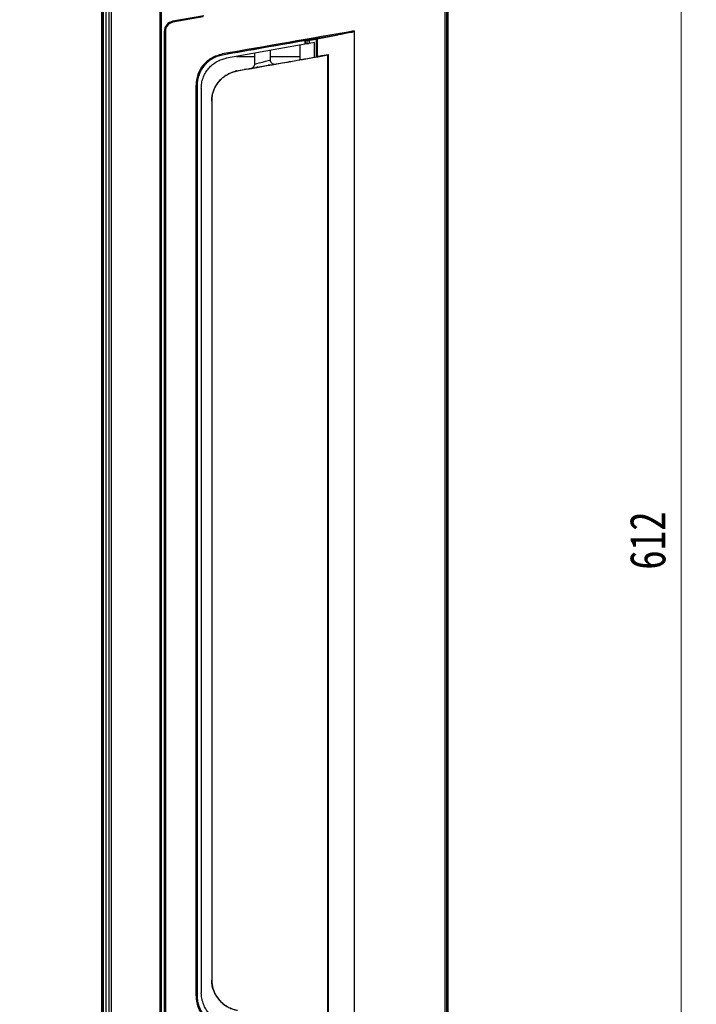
# Model space of a CAD drawing. Header units: millimetres. Extents: x 25 to 1935, y 715 to 2336.
# Tile 26 of 252: x 313 to 379, y 908 to 1005. Entities that reach past the tile are written whole.
import ezdxf

# ---------------------------------------------------------------- set-up
doc = ezdxf.new("R2010")
doc.units = ezdxf.units.MM
doc.header["$LTSCALE"] = 2
doc.layers.get('0').update_dxf_attribs({"color": 2})
doc.styles.add('FS2312', font='simsun.ttf', dxfattribs={"width": 0.8})
doc.dimstyles.new('STANDARD$0', dxfattribs={"dimtxt": 3.5, "dimasz": 3, "dimexe": 1.5, "dimexo": 0.5, "dimgap": 1.5, "dimtad": 1, "dimdec": 1, "dimlfac": 5, "dimdsep": 46, "dimtxsty": 'FS2312', "dimblk1": 'OPEN', "dimblk2": 'OPEN', "dimsah": 1, "dimcen": 0, "dimclrd": 4, "dimclre": 4, "dimclrt": 4, "dimadec": 0, "dimazin": 0, "dimtfac": 1, "dimtdec": 1, "dimtmove": 1, "dimatfit": 0, "dimldrblk": 'OPEN', "dimfxl": 1, "dimtolj": 1, "dimtzin": 0, "dimlwd": 18, "dimlwe": 18, "dimarcsym": 1})

# ---------------------------------------------------------------- blocks, each defined once
blk = doc.blocks.new('_OPEN')
at = {"color": 0}
for p, q in [((0, 0), (-1, 0)), ((-0.966, 0.259), (0, 0)), ((0, 0), (-0.966, -0.259))]:
    blk.add_line(p, q, dxfattribs=at)
blk = doc.blocks.new('*D39')
at = {"color": 4, "lineweight": 18, "transparency": 16777216}
for p, q in [((314.278, 1015.006), (378.987, 1015.006)), ((377.487, 1012.006), (377.487, 895.616)), ((313.225, 892.616), (378.987, 892.616))]:
    blk.add_line(p, q, dxfattribs=at)
at = {"layer": 'Defpoints', "color": 0, "transparency": 16777216}
for p in [(313.778, 1015.006), (312.725, 892.616), (377.487, 892.616)]:
    blk.add_point(p, dxfattribs=at)
at = {"color": 4, "lineweight": 18, "transparency": 16777216, "xscale": 3, "yscale": 3, "zscale": 3}
for p, rotation in [((377.487, 1015.006), 90), ((377.487, 892.616), 270)]:
    blk.add_blockref('_OPEN', p, dxfattribs=dict(at, rotation=rotation))
at = {"color": 4, "transparency": 16777216, "insert": (374.237, 953.811), "char_height": 3.5, "attachment_point": 5, "rotation": 90, "style": 'FS2312'}
blk.add_mtext('\\A1;612', dxfattribs=at)

msp = doc.modelspace()

# ---------------------------------------------------------------- linework, layer by layer
at = {"color": 2, "linetype": 'Continuous', "lineweight": 30}
for p, q in [((354.691, 866.78), (354.691, 1040.841)), ((354.387, 898.36), (354.387, 1009.262)), ((320.784, 899.211), (320.784, 1008.411)), ((320.884, 1008.411), (320.884, 899.211)), ((320.887, 899.211), (320.887, 1008.411)), ((321.191, 899.211), (321.191, 1008.411)), ((321.491, 899.211), (321.491, 1008.411)), ((321.691, 1008.411), (321.691, 899.211)), ((326.491, 898.611), (326.491, 1009.011)), ((326.591, 1009.011), (326.591, 898.611)), ((354.522, 1009.173), (354.522, 898.449)), ((330.743, 1005.185), (327.718, 1004.652)), ((327.718, 1004.649), (330.674, 1005.171)), ((327.718, 1004.652), (327.718, 1004.649)), ((330.691, 1005.072), (327.735, 1004.551)), ((326.894, 1003.667), (326.891, 1003.667)), ((326.891, 903.955), (326.891, 1003.667)), ((326.894, 903.955), (326.894, 1003.667)), ((326.994, 1003.667), (326.894, 1003.667)), ((326.994, 1003.667), (326.994, 903.955)), ((345.491, 1003.696), (345.491, 903.926)), ((340.671, 1002.395), (340.671, 1002.75)), ((340.688, 1002.753), (340.688, 1002.398)), ((340.814, 1002.772), (340.953, 1002.75)), ((340.878, 1002.432), (340.878, 1002.762)), ((341.078, 1002.769), (341.078, 1002.467)), ((341.591, 1002.558), (341.078, 1002.467)), ((341.153, 1002.782), (341.803, 1002.896)), ((341.591, 1001.13), (341.591, 1002.558)), ((341.803, 1001.167), (341.803, 1002.902)), ((341.867, 1002.916), (343.923, 1003.312)), ((341.867, 1002.916), (341.867, 1001.178)), ((335.711, 1001.521), (335.711, 1000.445)), ((337.271, 1000.861), (337.271, 1001.796)), ((340.191, 1000.882), (340.191, 1002.311)), ((340.878, 1002.432), (340.688, 1002.398)), ((332.571, 1001.346), (332.573, 1001.334)), ((333.953, 1001.211), (335.711, 1001.211)), ((337.271, 1001.211), (340.191, 1001.211)), ((337.657, 1000.449), (339.057, 1000.681)), ((342.893, 1001.359), (342.368, 1001.267)), ((342.89, 906.265), (342.89, 1001.357)), ((342.97, 906.25), (342.97, 1001.372)), ((333.961, 999.781), (335.43, 1000.057)), ((333.961, 999.781), (333.961, 999.78)), ((334.94, 999.951), (334.718, 999.911)), ((335.219, 1000.005), (335.862, 1000.125)), ((335.219, 1000.005), (335.219, 1000.004)), ((335.862, 1000.116), (335.862, 1000.125)), ((336.05, 1000.158), (336.093, 1000.158)), ((336.05, 1000.158), (336.05, 1000.15)), ((336.093, 1000.158), (336.093, 1000.158)), ((337.092, 1000.335), (337.052, 1000.335)), ((337.238, 1000.368), (337.862, 1000.471)), ((337.238, 1000.368), (337.238, 1000.359)), ((337.862, 1000.47), (337.862, 1000.471)), ((332.218, 998.745), (332.005, 998.458)), ((329.993, 909.228), (329.993, 998.394)), ((329.993, 998.394), (330.093, 998.394)), ((330.105, 998.394), (330.093, 998.394)), ((330.093, 998.394), (330.093, 909.228)), ((330.105, 998.394), (330.105, 909.228)), ((330.511, 998.087), (330.511, 909.535)), ((331.531, 996.844), (331.531, 910.778)), ((331.54, 997.055), (331.54, 910.567)), ((320.891, 996.135), (320.887, 996.135)), ((320.891, 991.187), (320.891, 996.135)), ((320.887, 991.187), (320.891, 991.187)), ((320.891, 988.487), (320.887, 988.487)), ((320.891, 984.535), (320.891, 988.487)), ((320.887, 984.535), (320.891, 984.535)), ((320.891, 923.087), (320.887, 923.087)), ((320.891, 919.135), (320.891, 923.087)), ((320.887, 919.135), (320.891, 919.135)), ((320.891, 916.435), (320.887, 916.435)), ((320.891, 911.487), (320.891, 916.435)), ((320.887, 911.487), (320.891, 911.487)), ((329.993, 909.228), (330.093, 909.228)), ((330.093, 909.228), (330.105, 909.228)), ((332.005, 909.163), (332.218, 908.876))]:
    msp.add_line(p, q, dxfattribs=at)
at = {"color": 2, "linetype": 'Continuous', "lineweight": 30, "flags": 128}
for points in [[(327.735, 1004.551), (327.732, 1004.57), (327.729, 1004.588), (327.726, 1004.605), (327.723, 1004.62), (327.721, 1004.632), (327.719, 1004.642), (327.718, 1004.647), (327.718, 1004.649)], [(340.671, 1002.395), (338.117, 1001.945), (335.556, 1001.494), (332.99, 1001.041)], [(340.688, 1002.398), (340.684, 1002.398), (340.679, 1002.397), (340.671, 1002.395)], [(341.078, 1002.467), (341.04, 1002.461), (341.004, 1002.454), (340.971, 1002.448), (340.941, 1002.443), (340.916, 1002.439), (340.897, 1002.435), (340.884, 1002.433), (340.878, 1002.432)], [(330.691, 1000.353), (330.706, 1000.341), (330.721, 1000.329), (330.734, 1000.318), (330.746, 1000.309), (330.755, 1000.301), (330.762, 1000.295), (330.767, 1000.291), (330.769, 1000.29)]]:
    msp.add_lwpolyline(points, dxfattribs=at)
at = {"color": 2, "linetype": 'Continuous', "lineweight": 30}
for centre, radius, start, end in [((327.891, 1003.667), 1, 100, 180), ((327.891, 1003.667), 0.997, 100, 180), ((327.891, 1003.667), 0.897, 100, 180), ((331.535, 1001.24), 1.041, 5.83124, 11.31169), ((333.091, 998.394), 3.098, 140.77113, 180), ((333.091, 998.394), 2.998, 140.77113, 180), ((333.091, 909.228), 3.098, 180, 219.22887), ((333.091, 909.228), 2.998, 180, 219.22887)]:
    msp.add_arc(centre, radius, start, end, dxfattribs=at)
for centre, major_axis, ratio, start_param, end_param in [((330.691, 999.807), (74, 13.034), 0.017168, 1.366414, 1.542573), ((330.709, 999.708), (73.9, 13.034), 0.01719, 1.371178, 1.542565), ((345.491, 1003.559), (2.3, 0.406), 0.01719, 1.719796, 2.318256), ((330.691, 999.705), (73.2, 12.911), 0.01719, 1.431404, 1.542057), ((340.615, 1002.737), (0.2, 0.035), 0.01719, 0.049328, 1.431404), ((341.153, 1002.785), (0.2, 0.035), 0.01719, 3.190921, 4.709357), ((342.003, 1002.937), (0.2, 0.035), 0.01719, 2.318256, 3.138561), ((334.498, 1000.125), (41, 7.225), 0.005968, 4.72212, 4.917492), ((336.491, 1000.653), (0.78, 0.208), 0.008692, 3.141894, 6.28348), ((339.229, 1000.712), (0.2, 0.035), 0.005968, 3.677078, 4.829001), ((334.498, 1000.125), (40.5, 7.137), 0.005968, 4.829001, 4.896613), ((342.143, 1001.221), (1, 0.176), 0.005968, 1.342852, 1.75502), ((342.87, 1001.354), (0.1, 0.0176), 0.005968, 4.917492, 7.626037), ((334.693, 999.935), (4.6, 0.811), 0.005968, 4.573663, 4.716708), ((335.396, 1000.035), (0.2, 0.035), 0.005968, 2.651849, 4.733623), ((334.498, 1000.125), (40.5, 7.137), 0.005968, 4.733623, 4.745976), ((336.561, 1000.259), (1.18, 0.208), 0.005968, 3.43031, 5.902984), ((335.95, 1000.141), (0.1, 0.0176), 0.005968, 0.033855, 2.651849), ((335.894, 1000.123), (0.2, 0.035), 0.005968, 4.745976, 6.31704), ((337.152, 1000.352), (0.1, 0.0176), 0.005968, 0.535486, 3.175447), ((337.292, 1000.37), (0.2, 0.035), 0.005968, 3.175447, 4.780722), ((334.498, 1000.125), (40.5, 7.137), 0.005968, 4.780722, 4.790637), ((337.69, 1000.44), (0.2, 0.035), 0.005968, 4.790637, 6.818671), ((334.572, 996.842), (3.047, 0), 0.984577, 2.572463, 2.832399), ((334.572, 910.78), (3.047, 0), 0.984577, 3.450786, 3.710722)]:
    msp.add_ellipse(centre, major_axis=major_axis, ratio=ratio, start_param=start_param, end_param=end_param, dxfattribs=at)
for points, knots in [([(345.491, 1003.696), (345.491, 1003.688), (345.486, 1003.68), (345.476, 1003.668), (345.469, 1003.662), (345.45, 1003.647), (345.435, 1003.639), (345.392, 1003.615), (345.362, 1003.602), (345.27, 1003.567), (345.207, 1003.549), (345.143, 1003.538)], [0, 0, 0, 0, 0.0625, 0.0625, 0.125, 0.125, 0.25, 0.25, 0.5, 0.5, 1, 1, 1, 1]), ([(332.573, 1001.334), (332.4, 1001.303), (332.233, 1001.258), (331.989, 1001.17), (331.909, 1001.137), (331.752, 1001.064), (331.674, 1001.023), (331.447, 1000.892), (331.305, 1000.793), (331.106, 1000.626), (331.042, 1000.568), (330.919, 1000.445), (330.86, 1000.38), (330.692, 1000.179), (330.592, 1000.037), (330.463, 999.813), (330.423, 999.736), (330.349, 999.578), (330.315, 999.497), (330.226, 999.251), (330.181, 999.084), (330.136, 998.829), (330.124, 998.743), (330.109, 998.569), (330.105, 998.481), (330.105, 998.394)], [0, 0, 0, 0, 0.125, 0.125, 0.1875, 0.1875, 0.25, 0.25, 0.375, 0.375, 0.4375, 0.4375, 0.5, 0.5, 0.625, 0.625, 0.6875, 0.6875, 0.75, 0.75, 0.875, 0.875, 0.9375, 0.9375, 1, 1, 1, 1]), ([(330.511, 998.087), (330.52, 998.255), (330.536, 998.593), (330.668, 999.084), (330.875, 999.547), (331.157, 999.97), (331.507, 1000.337), (331.913, 1000.643), (332.365, 1000.873), (332.732, 1000.992), (332.944, 1001.032), (332.99, 1001.041)], [0, 0, 0, 0, 0.120778, 0.241557, 0.362337, 0.483115, 0.603886, 0.724657, 0.845412, 0.966168, 1, 1, 1, 1]), ([(330.691, 1000.353), (330.809, 1000.497), (330.938, 1000.628), (331.147, 1000.807), (331.219, 1000.863), (331.369, 1000.97), (331.447, 1001.021), (331.687, 1001.161), (331.853, 1001.239), (332.196, 1001.364), (332.373, 1001.412), (332.556, 1001.444)], [0, 0, 0, 0, 0.25, 0.25, 0.375, 0.375, 0.5, 0.5, 0.75, 0.75, 1, 1, 1, 1]), ([(332.571, 1001.346), (332.391, 1001.304), (332.026, 1001.22), (331.54, 1000.976), (331.109, 1000.667), (330.883, 1000.417), (330.769, 1000.29)], [0, 0, 0, 0, 0.258499, 0.526311, 0.759772, 1, 1, 1, 1]), ([(337.391, 1000.583), (337.372, 1000.601), (337.319, 1000.653), (337.276, 1000.753), (337.278, 1000.831), (337.279, 1000.86)], [0, 0, 0, 0, 0.255024, 0.716951, 1, 1, 1, 1]), ([(337.395, 1000.586), (337.441, 1000.538), (337.523, 1000.453), (337.616, 1000.45), (337.657, 1000.449)], [0, 0, 0, 0, 0.561491, 1, 1, 1, 1]), ([(332.09, 998.552), (332.2, 998.69), (332.422, 998.971), (332.841, 999.312), (333.324, 999.586), (333.744, 999.734), (333.999, 999.784), (334.062, 999.796)], [0, 0, 0, 0, 0.226772, 0.45973, 0.686664, 0.922145, 1, 1, 1, 1]), ([(332.218, 998.745), (332.321, 998.858), (332.53, 999.084), (332.9, 999.359), (333.308, 999.581), (333.619, 999.695), (333.792, 999.741), (333.811, 999.746)], [0, 0, 0, 0, 0.24742, 0.499744, 0.732433, 0.971207, 1, 1, 1, 1]), ([(333.988, 999.786), (333.971, 999.783), (333.935, 999.775), (333.872, 999.761), (333.83, 999.751), (333.811, 999.746)], [0, 0, 0, 0, 0.3379862, 0.6898163, 1, 1, 1, 1]), ([(335.43, 1000.057), (335.477, 1000.072), (335.543, 1000.093), (335.597, 1000.174), (335.612, 1000.196)], [0, 0, 0, 0, 0.718241, 1, 1, 1, 1]), ([(335.704, 1000.445), (335.706, 1000.423), (335.711, 1000.361), (335.678, 1000.272), (335.637, 1000.215), (335.619, 1000.191)], [0, 0, 0, 0, 0.238889, 0.676414, 1, 1, 1, 1]), ([(331.67, 997.755), (331.65, 997.69), (331.582, 997.46), (331.538, 997.154), (331.53, 996.914), (331.531, 996.843), (331.531, 996.842)], [0, 0, 0, 0, 0.215275, 0.77033, 0.994752, 1, 1, 1, 1]), ([(331.54, 997.055), (331.555, 997.185), (331.588, 997.45), (331.734, 997.959), (331.945, 998.311), (332.09, 998.552)], [0, 0, 0, 0, 0.231528, 0.472406, 1, 1, 1, 1]), ([(331.531, 996.842), (331.531, 996.843), (331.531, 996.914), (331.535, 996.986), (331.54, 997.055)], [0, 0, 0, 0, 0.022601, 1, 1, 1, 1]), ([(331.67, 909.867), (331.65, 909.931), (331.582, 910.161), (331.538, 910.468), (331.53, 910.708), (331.531, 910.778), (331.531, 910.78)], [0, 0, 0, 0, 0.215275, 0.77033, 0.994752, 1, 1, 1, 1]), ([(331.531, 910.78), (331.531, 910.778), (331.531, 910.707), (331.535, 910.636), (331.54, 910.567)], [0, 0, 0, 0, 0.022601, 1, 1, 1, 1]), ([(331.54, 910.567), (331.555, 910.437), (331.588, 910.172), (331.734, 909.663), (331.945, 909.311), (332.09, 909.07)], [0, 0, 0, 0, 0.231528, 0.472406, 1, 1, 1, 1]), ([(330.105, 909.228), (330.105, 909.053), (330.121, 908.88), (330.166, 908.625), (330.184, 908.54), (330.229, 908.373), (330.255, 908.289), (330.345, 908.042), (330.419, 907.885), (330.548, 907.661), (330.595, 907.588), (330.694, 907.445), (330.748, 907.376), (330.916, 907.175), (331.039, 907.053), (331.237, 906.886), (331.306, 906.833), (331.448, 906.733), (331.523, 906.686), (331.749, 906.555), (331.906, 906.482), (332.15, 906.393), (332.232, 906.367), (332.401, 906.322), (332.487, 906.303), (332.573, 906.288)], [0, 0, 0, 0, 0.125, 0.125, 0.1875, 0.1875, 0.25, 0.25, 0.375, 0.375, 0.4375, 0.4375, 0.5, 0.5, 0.625, 0.625, 0.6875, 0.6875, 0.75, 0.75, 0.875, 0.875, 0.9375, 0.9375, 1, 1, 1, 1]), ([(332.99, 906.581), (332.826, 906.618), (332.497, 906.693), (332.035, 906.908), (331.615, 907.192), (331.248, 907.543), (330.947, 907.952), (330.717, 908.404), (330.568, 908.89), (330.515, 909.272), (330.512, 909.488), (330.511, 909.535)], [0, 0, 0, 0, 0.120788, 0.241575, 0.362365, 0.483154, 0.603911, 0.724667, 0.845435, 0.966201, 1, 1, 1, 1]), ([(332.09, 909.07), (332.2, 908.931), (332.422, 908.651), (332.841, 908.31), (333.324, 908.036), (333.744, 907.888), (333.999, 907.838), (334.062, 907.826)], [0, 0, 0, 0, 0.226772, 0.45973, 0.686664, 0.922145, 1, 1, 1, 1]), ([(332.218, 908.876), (332.321, 908.764), (332.53, 908.538), (332.9, 908.263), (333.308, 908.04), (333.619, 907.926), (333.792, 907.881), (333.811, 907.876)], [0, 0, 0, 0, 0.24742, 0.499744, 0.732433, 0.971207, 1, 1, 1, 1])]:
    msp.add_open_spline(points, degree=3, knots=knots, dxfattribs=at)

# ---------------------------------------------------------------- dimensions: what is measured, and where the dimension line sits
dim = msp.add_linear_dim(base=(377.4865, 892.6156), p1=(313.7783, 1015.0061), p2=(312.725, 892.6156), angle=90, dimstyle='STANDARD$0')
dim.commit()
dim.dimension.update_dxf_attribs({"geometry": '*D39', "text_midpoint": (374.2365, 953.8109)})

doc.saveas('drawing.dxf')
